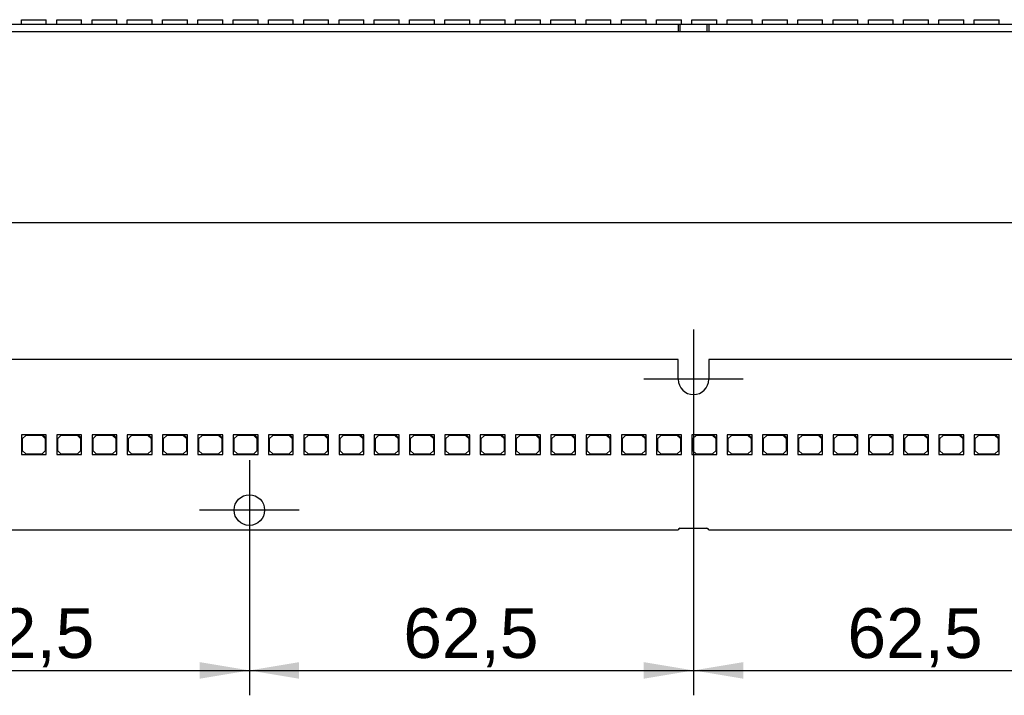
# Model space of a CAD drawing. Header units: millimetres. Extents: x 10 to 580, y 10 to 410.
# Tile 15 of 20: x 310 to 380, y 239 to 286. Entities that reach past the tile are written whole.
import ezdxf
from ezdxf.enums import TextEntityAlignment as Align
from ezdxf.lldxf.tags import DXFTag

# ---------------------------------------------------------------- set-up
doc = ezdxf.new("R2010")
doc.units = ezdxf.units.MM
doc.layers.add('Default', color=7, linetype='Continuous')
doc.layers.add('LINLED_560X24MM_', color=7, linetype='Continuous')
doc.styles.add('SEACAD_Arial', font='arial.ttf')
tags = doc.linetypes.add('CENTER2', pattern=[28.575, 19.05, -3.175, 3.175, -3.175]).pattern_tags.tags
tags[10:11] = [DXFTag(74, 4), DXFTag(75, 0), DXFTag(340, '0'), DXFTag(46, 0.0), DXFTag(50, 0.0), DXFTag(44, 0.0), DXFTag(45, 0.0)]
tags[8:9] = [DXFTag(74, 4), DXFTag(75, 0), DXFTag(340, '0'), DXFTag(46, 0.0), DXFTag(50, 0.0), DXFTag(44, 0.0), DXFTag(45, 0.0)]
tags[6:7] = [DXFTag(74, 4), DXFTag(75, 0), DXFTag(340, '0'), DXFTag(46, 0.0), DXFTag(50, 0.0), DXFTag(44, 0.0), DXFTag(45, 0.0)]
tags[4:5] = [DXFTag(74, 4), DXFTag(75, 0), DXFTag(340, '0'), DXFTag(46, 0.0), DXFTag(50, 0.0), DXFTag(44, 0.0), DXFTag(45, 0.0)]
doc.dimstyles.new('ISO', dxfattribs={"dimtxt": 3.5, "dimasz": 3.5, "dimexe": 1.75, "dimexo": 0, "dimgap": 0.875, "dimtad": 1, "dimlfac": 2, "dimtxsty": 'SEACAD_Arial', "dimblk1": '_SE_FILLED', "dimblk2": '_SE_FILLED', "dimsah": 1, "dimcen": 1.75, "dimadec": 0, "dimazin": 0, "dimtfac": 0.5, "dimtdec": 3, "dimtmove": 0, "dimatfit": 3, "dimfxl": 1, "dimarcsym": 0})

# ---------------------------------------------------------------- blocks, each defined once
blk = doc.blocks.new('SEANNOT_GROUP1')
at = {"layer": 'Default', "color": 7, "linetype": 'CENTER2'}
for p, q in [((357.746, 264.699), (357.746, 257.699)), ((361.246, 261.199), (354.246, 261.199))]:
    blk.add_line(p, q, dxfattribs=at)
blk = doc.blocks.new('SEANNOT_GROUP5')
at = {"layer": 'Default', "color": 7, "linetype": 'CENTER2'}
for p, q in [((326.496, 255.499), (326.496, 248.499)), ((329.996, 251.999), (322.996, 251.999))]:
    blk.add_line(p, q, dxfattribs=at)
blk = doc.blocks.new('SE')
at = {"layer": 'LINLED_560X24MM_', "color": 7, "linetype": 'Continuous'}
for p, q in [((296.321, 286.165), (356.671, 286.165)), ((310.459, 286.49), (312.209, 286.49)), ((310.459, 286.165), (310.459, 286.49)), ((312.209, 286.165), (312.209, 286.49)), ((312.942, 286.49), (314.692, 286.49)), ((312.942, 286.165), (312.942, 286.49)), ((314.692, 286.165), (314.692, 286.49)), ((315.425, 286.49), (317.175, 286.49)), ((315.425, 286.165), (315.425, 286.49)), ((317.175, 286.165), (317.175, 286.49)), ((317.908, 286.49), (319.658, 286.49)), ((317.908, 286.165), (317.908, 286.49)), ((319.658, 286.165), (319.658, 286.49)), ((320.391, 286.49), (322.141, 286.49)), ((320.391, 286.165), (320.391, 286.49)), ((322.141, 286.165), (322.141, 286.49)), ((322.874, 286.49), (324.624, 286.49)), ((322.874, 286.165), (322.874, 286.49)), ((324.624, 286.165), (324.624, 286.49)), ((325.357, 286.49), (327.107, 286.49)), ((325.357, 286.165), (325.357, 286.49)), ((327.107, 286.165), (327.107, 286.49)), ((327.84, 286.49), (329.59, 286.49)), ((327.84, 286.165), (327.84, 286.49)), ((329.59, 286.165), (329.59, 286.49)), ((330.323, 286.49), (332.073, 286.49)), ((330.323, 286.165), (330.323, 286.49)), ((332.073, 286.165), (332.073, 286.49)), ((332.806, 286.49), (334.556, 286.49)), ((332.806, 286.165), (332.806, 286.49)), ((334.556, 286.165), (334.556, 286.49)), ((335.289, 286.49), (337.039, 286.49)), ((335.289, 286.165), (335.289, 286.49)), ((337.039, 286.165), (337.039, 286.49)), ((337.772, 286.49), (339.522, 286.49)), ((337.772, 286.165), (337.772, 286.49)), ((339.522, 286.165), (339.522, 286.49)), ((340.255, 286.49), (342.005, 286.49)), ((340.255, 286.165), (340.255, 286.49)), ((342.005, 286.165), (342.005, 286.49)), ((342.738, 286.49), (344.488, 286.49)), ((342.738, 286.165), (342.738, 286.49)), ((344.488, 286.165), (344.488, 286.49)), ((345.221, 286.49), (346.971, 286.49)), ((345.221, 286.165), (345.221, 286.49)), ((346.971, 286.165), (346.971, 286.49)), ((347.704, 286.49), (349.454, 286.49)), ((347.704, 286.165), (347.704, 286.49)), ((349.454, 286.165), (349.454, 286.49)), ((350.187, 286.49), (351.937, 286.49)), ((350.187, 286.165), (350.187, 286.49)), ((351.937, 286.165), (351.937, 286.49)), ((352.67, 286.49), (354.42, 286.49)), ((352.67, 286.165), (352.67, 286.49)), ((354.42, 286.165), (354.42, 286.49)), ((355.153, 286.49), (356.903, 286.49)), ((355.153, 286.165), (355.153, 286.49)), ((356.671, 286.165), (356.671, 285.665)), ((356.671, 286.165), (356.796, 286.165)), ((356.796, 286.165), (356.796, 285.665)), ((356.796, 286.165), (358.696, 286.165)), ((356.903, 286.165), (356.903, 286.49)), ((357.636, 286.49), (359.386, 286.49)), ((357.636, 286.165), (357.636, 286.49)), ((358.696, 286.165), (358.696, 285.665)), ((358.696, 286.165), (358.821, 286.165)), ((358.821, 286.165), (358.821, 285.665)), ((358.821, 286.165), (419.171, 286.165)), ((359.386, 286.165), (359.386, 286.49)), ((360.119, 286.49), (361.869, 286.49)), ((360.119, 286.165), (360.119, 286.49)), ((361.869, 286.165), (361.869, 286.49)), ((362.602, 286.49), (364.352, 286.49)), ((362.602, 286.165), (362.602, 286.49)), ((364.352, 286.165), (364.352, 286.49)), ((365.085, 286.49), (366.835, 286.49)), ((365.085, 286.165), (365.085, 286.49)), ((366.835, 286.165), (366.835, 286.49)), ((367.568, 286.49), (369.318, 286.49)), ((367.568, 286.165), (367.568, 286.49)), ((369.318, 286.165), (369.318, 286.49)), ((370.051, 286.49), (371.801, 286.49)), ((370.051, 286.165), (370.051, 286.49)), ((371.801, 286.165), (371.801, 286.49)), ((372.534, 286.49), (374.284, 286.49)), ((372.534, 286.165), (372.534, 286.49)), ((374.284, 286.165), (374.284, 286.49)), ((375.017, 286.49), (376.767, 286.49)), ((375.017, 286.165), (375.017, 286.49)), ((376.767, 286.165), (376.767, 286.49)), ((377.5, 286.49), (379.25, 286.49)), ((377.5, 286.165), (377.5, 286.49)), ((379.25, 286.165), (379.25, 286.49)), ((296.321, 285.665), (356.671, 285.665)), ((356.671, 285.665), (356.796, 285.665)), ((356.796, 285.665), (358.696, 285.665)), ((358.696, 285.665), (358.821, 285.665)), ((358.821, 285.665), (419.171, 285.665))]:
    blk.add_line(p, q, dxfattribs=at)
blk = doc.blocks.new('SE1')
at = {"layer": 'LINLED_560X24MM_', "color": 7, "linetype": 'Continuous'}
for p, q in [((356.671, 262.599), (296.321, 262.599)), ((356.671, 261.199), (356.671, 262.599)), ((419.171, 262.599), (358.821, 262.599)), ((358.821, 262.599), (358.821, 261.199)), ((311.959, 257.299), (310.459, 257.299)), ((310.459, 257.299), (310.459, 255.899)), ((310.759, 257.249), (310.509, 256.999)), ((311.909, 257.249), (310.759, 257.249)), ((312.159, 256.999), (311.909, 257.249)), ((312.209, 257.299), (311.959, 257.299)), ((311.959, 257.299), (312.209, 257.049)), ((312.209, 257.049), (312.209, 257.299)), ((312.209, 255.899), (312.209, 257.049)), ((314.442, 257.299), (312.942, 257.299)), ((312.942, 257.299), (312.942, 255.899)), ((313.242, 257.249), (312.992, 256.999)), ((314.392, 257.249), (313.242, 257.249)), ((314.642, 256.999), (314.392, 257.249)), ((314.692, 257.299), (314.442, 257.299)), ((314.442, 257.299), (314.692, 257.049)), ((314.692, 257.049), (314.692, 257.299)), ((314.692, 255.899), (314.692, 257.049)), ((316.925, 257.299), (315.425, 257.299)), ((315.425, 257.299), (315.425, 255.899)), ((315.725, 257.249), (315.475, 256.999)), ((316.875, 257.249), (315.725, 257.249)), ((317.125, 256.999), (316.875, 257.249)), ((317.175, 257.299), (316.925, 257.299)), ((316.925, 257.299), (317.175, 257.049)), ((317.175, 257.049), (317.175, 257.299)), ((317.175, 255.899), (317.175, 257.049)), ((319.408, 257.299), (317.908, 257.299)), ((317.908, 257.299), (317.908, 255.899)), ((318.208, 257.249), (317.958, 256.999)), ((319.358, 257.249), (318.208, 257.249)), ((319.608, 256.999), (319.358, 257.249)), ((319.658, 257.299), (319.408, 257.299)), ((319.408, 257.299), (319.658, 257.049)), ((319.658, 257.049), (319.658, 257.299)), ((319.658, 255.899), (319.658, 257.049)), ((321.891, 257.299), (320.391, 257.299)), ((320.391, 257.299), (320.391, 255.899)), ((320.691, 257.249), (320.441, 256.999)), ((321.841, 257.249), (320.691, 257.249)), ((322.091, 256.999), (321.841, 257.249)), ((322.141, 257.299), (321.891, 257.299)), ((321.891, 257.299), (322.141, 257.049)), ((322.141, 257.049), (322.141, 257.299)), ((322.141, 255.899), (322.141, 257.049)), ((324.374, 257.299), (322.874, 257.299)), ((322.874, 257.299), (322.874, 255.899)), ((323.174, 257.249), (322.924, 256.999)), ((324.324, 257.249), (323.174, 257.249)), ((324.574, 256.999), (324.324, 257.249)), ((324.624, 257.299), (324.374, 257.299)), ((324.374, 257.299), (324.624, 257.049)), ((324.624, 257.049), (324.624, 257.299)), ((324.624, 255.899), (324.624, 257.049)), ((326.857, 257.299), (325.357, 257.299)), ((325.357, 257.299), (325.357, 255.899)), ((325.657, 257.249), (325.407, 256.999)), ((326.807, 257.249), (325.657, 257.249)), ((327.057, 256.999), (326.807, 257.249)), ((327.107, 257.299), (326.857, 257.299)), ((326.857, 257.299), (327.107, 257.049)), ((327.107, 257.049), (327.107, 257.299)), ((327.107, 255.899), (327.107, 257.049)), ((329.34, 257.299), (327.84, 257.299)), ((327.84, 257.299), (327.84, 255.899)), ((328.14, 257.249), (327.89, 256.999)), ((329.29, 257.249), (328.14, 257.249)), ((329.54, 256.999), (329.29, 257.249)), ((329.59, 257.299), (329.34, 257.299)), ((329.34, 257.299), (329.59, 257.049)), ((329.59, 257.049), (329.59, 257.299)), ((329.59, 255.899), (329.59, 257.049)), ((331.823, 257.299), (330.323, 257.299)), ((330.323, 257.299), (330.323, 255.899)), ((330.623, 257.249), (330.373, 256.999)), ((331.773, 257.249), (330.623, 257.249)), ((332.023, 256.999), (331.773, 257.249)), ((332.073, 257.299), (331.823, 257.299)), ((331.823, 257.299), (332.073, 257.049)), ((332.073, 257.049), (332.073, 257.299)), ((332.073, 255.899), (332.073, 257.049)), ((334.306, 257.299), (332.806, 257.299)), ((332.806, 257.299), (332.806, 255.899)), ((333.106, 257.249), (332.856, 256.999)), ((334.256, 257.249), (333.106, 257.249)), ((334.506, 256.999), (334.256, 257.249)), ((334.556, 257.299), (334.306, 257.299)), ((334.306, 257.299), (334.556, 257.049)), ((334.556, 257.049), (334.556, 257.299)), ((334.556, 255.899), (334.556, 257.049)), ((336.789, 257.299), (335.289, 257.299)), ((335.289, 257.299), (335.289, 255.899)), ((335.589, 257.249), (335.339, 256.999)), ((336.739, 257.249), (335.589, 257.249)), ((336.989, 256.999), (336.739, 257.249)), ((337.039, 257.299), (336.789, 257.299)), ((336.789, 257.299), (337.039, 257.049)), ((337.039, 257.049), (337.039, 257.299)), ((337.039, 255.899), (337.039, 257.049)), ((339.272, 257.299), (337.772, 257.299)), ((337.772, 257.299), (337.772, 255.899)), ((338.072, 257.249), (337.822, 256.999)), ((339.222, 257.249), (338.072, 257.249)), ((339.472, 256.999), (339.222, 257.249)), ((339.522, 257.299), (339.272, 257.299)), ((339.272, 257.299), (339.522, 257.049)), ((339.522, 257.049), (339.522, 257.299)), ((339.522, 255.899), (339.522, 257.049)), ((341.755, 257.299), (340.255, 257.299)), ((340.255, 257.299), (340.255, 255.899)), ((340.555, 257.249), (340.305, 256.999)), ((341.705, 257.249), (340.555, 257.249)), ((341.955, 256.999), (341.705, 257.249)), ((342.005, 257.299), (341.755, 257.299)), ((341.755, 257.299), (342.005, 257.049)), ((342.005, 257.049), (342.005, 257.299)), ((342.005, 255.899), (342.005, 257.049)), ((344.238, 257.299), (342.738, 257.299)), ((342.738, 257.299), (342.738, 255.899)), ((343.038, 257.249), (342.788, 256.999)), ((344.188, 257.249), (343.038, 257.249)), ((344.438, 256.999), (344.188, 257.249)), ((344.488, 257.299), (344.238, 257.299)), ((344.238, 257.299), (344.488, 257.049)), ((344.488, 257.049), (344.488, 257.299)), ((344.488, 255.899), (344.488, 257.049)), ((346.721, 257.299), (345.221, 257.299)), ((345.221, 257.299), (345.221, 255.899)), ((345.521, 257.249), (345.271, 256.999)), ((346.671, 257.249), (345.521, 257.249)), ((346.921, 256.999), (346.671, 257.249)), ((346.971, 257.299), (346.721, 257.299)), ((346.721, 257.299), (346.971, 257.049)), ((346.971, 257.049), (346.971, 257.299)), ((346.971, 255.899), (346.971, 257.049)), ((349.204, 257.299), (347.704, 257.299)), ((347.704, 257.299), (347.704, 255.899)), ((348.004, 257.249), (347.754, 256.999)), ((349.154, 257.249), (348.004, 257.249)), ((349.404, 256.999), (349.154, 257.249)), ((349.454, 257.299), (349.204, 257.299)), ((349.204, 257.299), (349.454, 257.049)), ((349.454, 257.049), (349.454, 257.299)), ((349.454, 255.899), (349.454, 257.049)), ((351.687, 257.299), (350.187, 257.299)), ((350.187, 257.299), (350.187, 255.899)), ((350.487, 257.249), (350.237, 256.999)), ((351.637, 257.249), (350.487, 257.249)), ((351.887, 256.999), (351.637, 257.249)), ((351.937, 257.299), (351.687, 257.299)), ((351.687, 257.299), (351.937, 257.049)), ((351.937, 257.049), (351.937, 257.299)), ((351.937, 255.899), (351.937, 257.049)), ((354.17, 257.299), (352.67, 257.299)), ((352.67, 257.299), (352.67, 255.899)), ((352.97, 257.249), (352.72, 256.999)), ((354.12, 257.249), (352.97, 257.249)), ((354.37, 256.999), (354.12, 257.249)), ((354.42, 257.299), (354.17, 257.299)), ((354.17, 257.299), (354.42, 257.049)), ((354.42, 257.049), (354.42, 257.299)), ((354.42, 255.899), (354.42, 257.049)), ((356.653, 257.299), (355.153, 257.299)), ((355.153, 257.299), (355.153, 255.899)), ((355.453, 257.249), (355.203, 256.999)), ((356.603, 257.249), (355.453, 257.249)), ((356.853, 256.999), (356.603, 257.249)), ((356.903, 257.299), (356.653, 257.299)), ((356.653, 257.299), (356.903, 257.049)), ((356.903, 257.049), (356.903, 257.299)), ((356.903, 255.899), (356.903, 257.049)), ((359.136, 257.299), (357.636, 257.299)), ((357.636, 257.299), (357.636, 255.899)), ((357.936, 257.249), (357.686, 256.999)), ((359.086, 257.249), (357.936, 257.249)), ((359.336, 256.999), (359.086, 257.249)), ((359.386, 257.299), (359.136, 257.299)), ((359.136, 257.299), (359.386, 257.049)), ((359.386, 257.049), (359.386, 257.299)), ((359.386, 255.899), (359.386, 257.049)), ((361.619, 257.299), (360.119, 257.299)), ((360.119, 257.299), (360.119, 255.899)), ((360.419, 257.249), (360.169, 256.999)), ((361.569, 257.249), (360.419, 257.249)), ((361.819, 256.999), (361.569, 257.249)), ((361.869, 257.299), (361.619, 257.299)), ((361.619, 257.299), (361.869, 257.049)), ((361.869, 257.049), (361.869, 257.299)), ((361.869, 255.899), (361.869, 257.049)), ((364.102, 257.299), (362.602, 257.299)), ((362.602, 257.299), (362.602, 255.899)), ((362.902, 257.249), (362.652, 256.999)), ((364.052, 257.249), (362.902, 257.249)), ((364.302, 256.999), (364.052, 257.249)), ((364.352, 257.299), (364.102, 257.299)), ((364.102, 257.299), (364.352, 257.049)), ((364.352, 257.049), (364.352, 257.299)), ((364.352, 255.899), (364.352, 257.049)), ((366.585, 257.299), (365.085, 257.299)), ((365.085, 257.299), (365.085, 255.899)), ((365.385, 257.249), (365.135, 256.999)), ((366.535, 257.249), (365.385, 257.249)), ((366.785, 256.999), (366.535, 257.249)), ((366.835, 257.299), (366.585, 257.299)), ((366.585, 257.299), (366.835, 257.049)), ((366.835, 257.049), (366.835, 257.299)), ((366.835, 255.899), (366.835, 257.049)), ((369.068, 257.299), (367.568, 257.299)), ((367.568, 257.299), (367.568, 255.899)), ((367.868, 257.249), (367.618, 256.999)), ((369.018, 257.249), (367.868, 257.249)), ((369.268, 256.999), (369.018, 257.249)), ((369.318, 257.299), (369.068, 257.299)), ((369.068, 257.299), (369.318, 257.049)), ((369.318, 257.049), (369.318, 257.299)), ((369.318, 255.899), (369.318, 257.049)), ((371.551, 257.299), (370.051, 257.299)), ((370.051, 257.299), (370.051, 255.899)), ((370.351, 257.249), (370.101, 256.999)), ((371.501, 257.249), (370.351, 257.249)), ((371.751, 256.999), (371.501, 257.249)), ((371.801, 257.299), (371.551, 257.299)), ((371.551, 257.299), (371.801, 257.049)), ((371.801, 257.049), (371.801, 257.299)), ((371.801, 255.899), (371.801, 257.049)), ((374.034, 257.299), (372.534, 257.299)), ((372.534, 257.299), (372.534, 255.899)), ((372.834, 257.249), (372.584, 256.999)), ((373.984, 257.249), (372.834, 257.249)), ((374.234, 256.999), (373.984, 257.249)), ((374.284, 257.299), (374.034, 257.299)), ((374.034, 257.299), (374.284, 257.049)), ((374.284, 257.049), (374.284, 257.299)), ((374.284, 255.899), (374.284, 257.049)), ((376.517, 257.299), (375.017, 257.299)), ((375.017, 257.299), (375.017, 255.899)), ((375.317, 257.249), (375.067, 256.999)), ((376.467, 257.249), (375.317, 257.249)), ((376.717, 256.999), (376.467, 257.249)), ((376.767, 257.299), (376.517, 257.299)), ((376.517, 257.299), (376.767, 257.049)), ((376.767, 257.049), (376.767, 257.299)), ((376.767, 255.899), (376.767, 257.049)), ((379, 257.299), (377.5, 257.299)), ((377.5, 257.299), (377.5, 255.899)), ((377.8, 257.249), (377.55, 256.999)), ((378.95, 257.249), (377.8, 257.249)), ((379.2, 256.999), (378.95, 257.249)), ((379.25, 257.299), (379, 257.299)), ((379, 257.299), (379.25, 257.049)), ((379.25, 257.049), (379.25, 257.299)), ((379.25, 255.899), (379.25, 257.049)), ((310.509, 256.999), (310.509, 256.199)), ((312.159, 256.199), (312.159, 256.999)), ((312.992, 256.999), (312.992, 256.199)), ((314.642, 256.199), (314.642, 256.999)), ((315.475, 256.999), (315.475, 256.199)), ((317.125, 256.199), (317.125, 256.999)), ((317.958, 256.999), (317.958, 256.199)), ((319.608, 256.199), (319.608, 256.999)), ((320.441, 256.999), (320.441, 256.199)), ((322.091, 256.199), (322.091, 256.999)), ((322.924, 256.999), (322.924, 256.199)), ((324.574, 256.199), (324.574, 256.999)), ((325.407, 256.999), (325.407, 256.199)), ((327.057, 256.199), (327.057, 256.999)), ((327.89, 256.999), (327.89, 256.199)), ((329.54, 256.199), (329.54, 256.999)), ((330.373, 256.999), (330.373, 256.199)), ((332.023, 256.199), (332.023, 256.999)), ((332.856, 256.999), (332.856, 256.199)), ((334.506, 256.199), (334.506, 256.999)), ((335.339, 256.999), (335.339, 256.199)), ((336.989, 256.199), (336.989, 256.999)), ((337.822, 256.999), (337.822, 256.199)), ((339.472, 256.199), (339.472, 256.999)), ((340.305, 256.999), (340.305, 256.199)), ((341.955, 256.199), (341.955, 256.999)), ((342.788, 256.999), (342.788, 256.199)), ((344.438, 256.199), (344.438, 256.999)), ((345.271, 256.999), (345.271, 256.199)), ((346.921, 256.199), (346.921, 256.999)), ((347.754, 256.999), (347.754, 256.199)), ((349.404, 256.199), (349.404, 256.999)), ((350.237, 256.999), (350.237, 256.199)), ((351.887, 256.199), (351.887, 256.999)), ((352.72, 256.999), (352.72, 256.199)), ((354.37, 256.199), (354.37, 256.999)), ((355.203, 256.999), (355.203, 256.199)), ((356.853, 256.199), (356.853, 256.999)), ((357.686, 256.999), (357.686, 256.199)), ((359.336, 256.199), (359.336, 256.999)), ((360.169, 256.999), (360.169, 256.199)), ((361.819, 256.199), (361.819, 256.999)), ((362.652, 256.999), (362.652, 256.199)), ((364.302, 256.199), (364.302, 256.999)), ((365.135, 256.999), (365.135, 256.199)), ((366.785, 256.199), (366.785, 256.999)), ((367.618, 256.999), (367.618, 256.199)), ((369.268, 256.199), (369.268, 256.999)), ((370.101, 256.999), (370.101, 256.199)), ((371.751, 256.199), (371.751, 256.999)), ((372.584, 256.999), (372.584, 256.199)), ((374.234, 256.199), (374.234, 256.999)), ((375.067, 256.999), (375.067, 256.199)), ((376.717, 256.199), (376.717, 256.999)), ((377.55, 256.999), (377.55, 256.199)), ((379.2, 256.199), (379.2, 256.999)), ((310.459, 255.899), (312.209, 255.899)), ((310.509, 256.199), (310.759, 255.949)), ((310.759, 255.949), (311.909, 255.949)), ((311.909, 255.949), (312.159, 256.199)), ((312.942, 255.899), (314.692, 255.899)), ((312.992, 256.199), (313.242, 255.949)), ((313.242, 255.949), (314.392, 255.949)), ((314.392, 255.949), (314.642, 256.199)), ((315.425, 255.899), (317.175, 255.899)), ((315.475, 256.199), (315.725, 255.949)), ((315.725, 255.949), (316.875, 255.949)), ((316.875, 255.949), (317.125, 256.199)), ((317.908, 255.899), (319.658, 255.899)), ((317.958, 256.199), (318.208, 255.949)), ((318.208, 255.949), (319.358, 255.949)), ((319.358, 255.949), (319.608, 256.199)), ((320.391, 255.899), (322.141, 255.899)), ((320.441, 256.199), (320.691, 255.949)), ((320.691, 255.949), (321.841, 255.949)), ((321.841, 255.949), (322.091, 256.199)), ((322.874, 255.899), (324.624, 255.899)), ((322.924, 256.199), (323.174, 255.949)), ((323.174, 255.949), (324.324, 255.949)), ((324.324, 255.949), (324.574, 256.199)), ((325.357, 255.899), (327.107, 255.899)), ((325.407, 256.199), (325.657, 255.949)), ((325.657, 255.949), (326.807, 255.949)), ((326.807, 255.949), (327.057, 256.199)), ((327.84, 255.899), (329.59, 255.899)), ((327.89, 256.199), (328.14, 255.949)), ((328.14, 255.949), (329.29, 255.949)), ((329.29, 255.949), (329.54, 256.199)), ((330.323, 255.899), (332.073, 255.899)), ((330.373, 256.199), (330.623, 255.949)), ((330.623, 255.949), (331.773, 255.949)), ((331.773, 255.949), (332.023, 256.199)), ((332.806, 255.899), (334.556, 255.899)), ((332.856, 256.199), (333.106, 255.949)), ((333.106, 255.949), (334.256, 255.949)), ((334.256, 255.949), (334.506, 256.199)), ((335.289, 255.899), (337.039, 255.899)), ((335.339, 256.199), (335.589, 255.949)), ((335.589, 255.949), (336.739, 255.949)), ((336.739, 255.949), (336.989, 256.199)), ((337.772, 255.899), (339.522, 255.899)), ((337.822, 256.199), (338.072, 255.949)), ((338.072, 255.949), (339.222, 255.949)), ((339.222, 255.949), (339.472, 256.199)), ((340.255, 255.899), (342.005, 255.899)), ((340.305, 256.199), (340.555, 255.949)), ((340.555, 255.949), (341.705, 255.949)), ((341.705, 255.949), (341.955, 256.199)), ((342.738, 255.899), (344.488, 255.899)), ((342.788, 256.199), (343.038, 255.949)), ((343.038, 255.949), (344.188, 255.949)), ((344.188, 255.949), (344.438, 256.199)), ((345.221, 255.899), (346.971, 255.899)), ((345.271, 256.199), (345.521, 255.949)), ((345.521, 255.949), (346.671, 255.949)), ((346.671, 255.949), (346.921, 256.199)), ((347.704, 255.899), (349.454, 255.899)), ((347.754, 256.199), (348.004, 255.949)), ((348.004, 255.949), (349.154, 255.949)), ((349.154, 255.949), (349.404, 256.199)), ((350.187, 255.899), (351.937, 255.899)), ((350.237, 256.199), (350.487, 255.949)), ((350.487, 255.949), (351.637, 255.949)), ((351.637, 255.949), (351.887, 256.199)), ((352.67, 255.899), (354.42, 255.899)), ((352.72, 256.199), (352.97, 255.949)), ((352.97, 255.949), (354.12, 255.949)), ((354.12, 255.949), (354.37, 256.199)), ((355.153, 255.899), (356.903, 255.899)), ((355.203, 256.199), (355.453, 255.949)), ((355.453, 255.949), (356.603, 255.949)), ((356.603, 255.949), (356.853, 256.199)), ((357.636, 255.899), (359.386, 255.899)), ((357.686, 256.199), (357.936, 255.949)), ((357.936, 255.949), (359.086, 255.949)), ((359.086, 255.949), (359.336, 256.199)), ((360.119, 255.899), (361.869, 255.899)), ((360.169, 256.199), (360.419, 255.949)), ((360.419, 255.949), (361.569, 255.949)), ((361.569, 255.949), (361.819, 256.199)), ((362.602, 255.899), (364.352, 255.899)), ((362.652, 256.199), (362.902, 255.949)), ((362.902, 255.949), (364.052, 255.949)), ((364.052, 255.949), (364.302, 256.199)), ((365.085, 255.899), (366.835, 255.899)), ((365.135, 256.199), (365.385, 255.949)), ((365.385, 255.949), (366.535, 255.949)), ((366.535, 255.949), (366.785, 256.199)), ((367.568, 255.899), (369.318, 255.899)), ((367.618, 256.199), (367.868, 255.949)), ((367.868, 255.949), (369.018, 255.949)), ((369.018, 255.949), (369.268, 256.199)), ((370.051, 255.899), (371.801, 255.899)), ((370.101, 256.199), (370.351, 255.949)), ((370.351, 255.949), (371.501, 255.949)), ((371.501, 255.949), (371.751, 256.199)), ((372.534, 255.899), (374.284, 255.899)), ((372.584, 256.199), (372.834, 255.949)), ((372.834, 255.949), (373.984, 255.949)), ((373.984, 255.949), (374.234, 256.199)), ((375.017, 255.899), (376.767, 255.899)), ((375.067, 256.199), (375.317, 255.949)), ((375.317, 255.949), (376.467, 255.949)), ((376.467, 255.949), (376.717, 256.199)), ((377.5, 255.899), (379.25, 255.899)), ((377.55, 256.199), (377.8, 255.949)), ((377.8, 255.949), (378.95, 255.949)), ((378.95, 255.949), (379.2, 256.199)), ((296.321, 250.599), (356.671, 250.599)), ((356.796, 250.724), (358.696, 250.724)), ((358.821, 250.599), (419.171, 250.599))]:
    blk.add_line(p, q, dxfattribs=at)
blk.add_circle((326.496, 251.999), 1.075, dxfattribs=at)
for centre, radius, start, end in [((357.746, 261.199), 1.075, 180, 0), ((356.796, 250.599), 0.125, 90, 180), ((358.696, 250.599), 0.125, 0, 90)]:
    blk.add_arc(centre, radius, start, end, dxfattribs=at)
blk = doc.blocks.new('DMBLK35')
at = {"layer": 'Default', "linetype": 'Continuous'}
for points in [[(298.746, 240.136), (298.746, 241.303), (295.246, 240.72)], [(322.996, 240.136), (326.496, 240.72), (322.996, 241.303)]]:
    blk.add_hatch(color=7, dxfattribs=at).paths.add_polyline_path(points)
at = {"layer": 'Default', "color": 7, "linetype": 'Continuous'}
for p, q in [((295.246, 261.199), (295.246, 238.97)), ((326.496, 251.999), (326.496, 238.97)), ((295.246, 240.72), (326.496, 240.72))]:
    blk.add_line(p, q, dxfattribs=at)
at = {"layer": 'Default', "color": 7, "linetype": 'Continuous', "style": 'SEACAD_Arial'}
blk.add_text('62,5', height=3.5, dxfattribs=at).set_placement((306.077, 245.095), align=Align.TOP_LEFT)
blk = doc.blocks.new('_SE_FILLED')
at = {"color": 0}
blk.add_line((0, 0), (-1, 0), dxfattribs=at)
blk.add_solid([(0, 0), (-1, -0.1665), (-1, 0.1665), (0, 0)], dxfattribs=at)
blk = doc.blocks.new('DMBLK36')
at = {"layer": 'Default', "linetype": 'Continuous'}
for points in [[(329.996, 240.136), (329.996, 241.303), (326.496, 240.72)], [(354.246, 240.136), (357.746, 240.72), (354.246, 241.303)]]:
    blk.add_hatch(color=7, dxfattribs=at).paths.add_polyline_path(points)
at = {"layer": 'Default', "color": 7, "linetype": 'Continuous'}
for p, q in [((357.746, 261.199), (357.746, 238.97)), ((326.496, 251.999), (326.496, 238.97)), ((326.496, 240.72), (357.746, 240.72))]:
    blk.add_line(p, q, dxfattribs=at)
at = {"layer": 'Default', "color": 7, "linetype": 'Continuous', "style": 'SEACAD_Arial'}
blk.add_text('62,5', height=3.5, dxfattribs=at).set_placement((337.327, 245.095), align=Align.TOP_LEFT)
blk = doc.blocks.new('DMBLK37')
at = {"layer": 'Default', "linetype": 'Continuous'}
for points in [[(361.246, 240.136), (361.246, 241.303), (357.746, 240.72)], [(385.496, 240.136), (388.996, 240.72), (385.496, 241.303)]]:
    blk.add_hatch(color=7, dxfattribs=at).paths.add_polyline_path(points)
at = {"layer": 'Default', "color": 7, "linetype": 'Continuous'}
for p, q in [((357.746, 261.199), (357.746, 238.97)), ((388.996, 251.999), (388.996, 238.97)), ((357.746, 240.72), (388.996, 240.72))]:
    blk.add_line(p, q, dxfattribs=at)
at = {"layer": 'Default', "color": 7, "linetype": 'Continuous', "style": 'SEACAD_Arial'}
blk.add_text('62,5', height=3.5, dxfattribs=at).set_placement((368.577, 245.095), align=Align.TOP_LEFT)
blk = doc.blocks.new('DMBLK40')
at = {"layer": 'Default', "linetype": 'Continuous'}
for points in [[(151.346, 272.803), (147.846, 272.22), (151.346, 271.636)], [(424.146, 272.803), (424.146, 271.636), (427.646, 272.22)]]:
    blk.add_hatch(color=7, dxfattribs=at).paths.add_polyline_path(points)
at = {"layer": 'Default', "color": 7, "linetype": 'Continuous'}
for p, q in [((147.846, 259.349), (147.846, 273.97)), ((427.646, 259.349), (427.646, 273.97)), ((147.846, 272.22), (427.646, 272.22))]:
    blk.add_line(p, q, dxfattribs=at)
at = {"layer": 'Default', "color": 7, "linetype": 'Continuous', "style": 'SEACAD_Arial'}
blk.add_text('559,6', height=3.5, dxfattribs=at).set_placement((281.583, 276.595), align=Align.TOP_LEFT)

msp = doc.modelspace()

# ---------------------------------------------------------------- block references
at = {"layer": 'Default'}
for name in ['SE', 'SEANNOT_GROUP1', 'SE1', 'SEANNOT_GROUP5']:
    msp.add_blockref(name, (0, 0), dxfattribs=at)

# ---------------------------------------------------------------- dimensions: what is measured, and where the dimension line sits
at = {"layer": 'Default', "color": 7, "linetype": 'Continuous'}
dim = msp.add_linear_dim(base=(147.8459, 272.2198), p1=(147.8459, 253.8489), p2=(427.6459, 253.8489), angle=0, text='\\A1;<>', dimstyle='ISO', dxfattribs=at)
dim.commit()
dim.dimension.update_dxf_attribs({"geometry": 'DMBLK40', "text_midpoint": (287.7459, 272.2198), "dimtype": 161})
for base, p1, p2, picture, middle in [((326.4959, 240.7198), (295.2459, 261.1989), (326.4959, 251.9989), 'DMBLK35', (310.8709, 240.7198)), ((357.7459, 240.7198), (326.4959, 251.9989), (357.7459, 261.1989), 'DMBLK36', (342.1209, 240.7198)), ((388.9959, 240.7198), (357.7459, 261.1989), (388.9959, 251.9989), 'DMBLK37', (373.3709, 240.7198))]:
    dim = msp.add_linear_dim(base=base, p1=p1, p2=p2, text='\\A1;<>', dimstyle='ISO', dxfattribs=at)
    dim.commit()
    dim.dimension.update_dxf_attribs({"geometry": picture, "text_midpoint": middle, "dimtype": 160})

doc.saveas('drawing.dxf')
